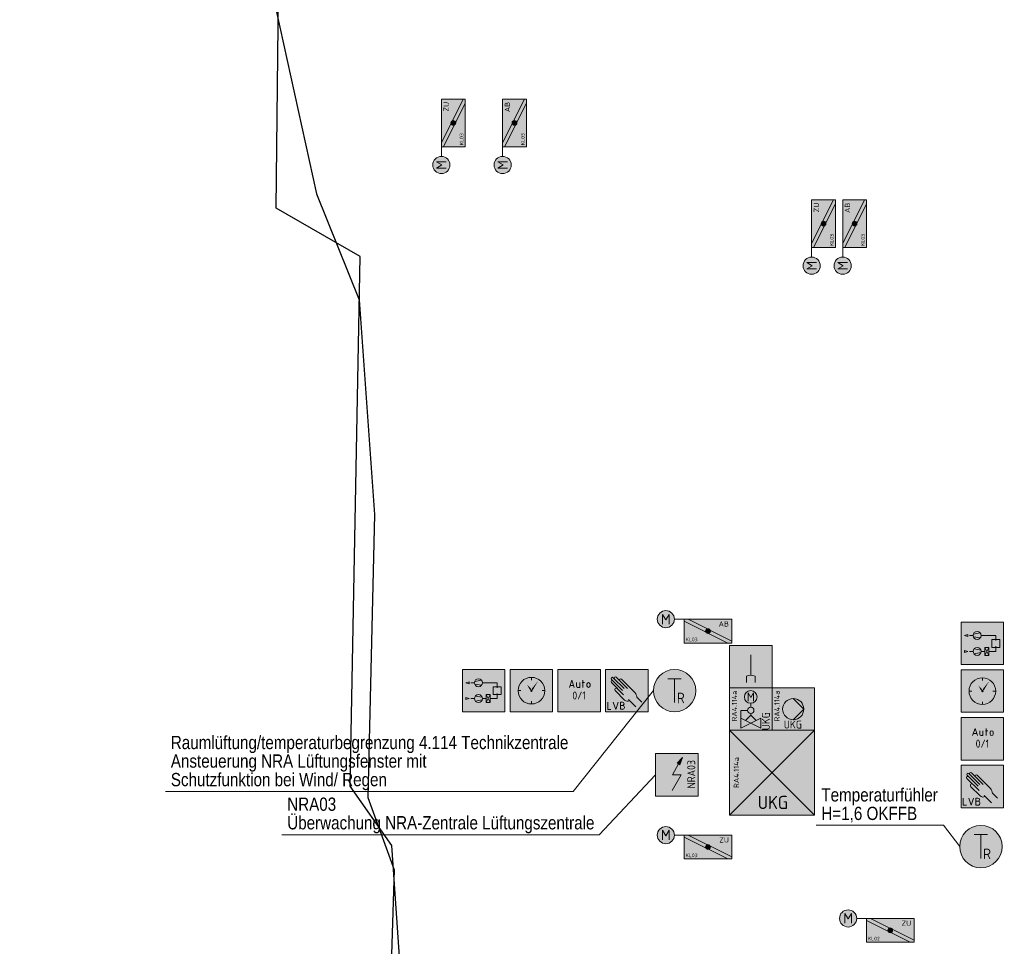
# Model space of a CAD drawing. Header units: metres. Extents: x -11.5 to 15.2, y -3.1 to 32.8.
# Tile 2 of 8: x 1.3 to 10.6, y 6.1 to 14.8. Entities that reach past the tile are written whole.
import ezdxf
from ezdxf.enums import TextEntityAlignment as Align

# ---------------------------------------------------------------- set-up
doc = ezdxf.new("R2010")
doc.units = ezdxf.units.M
doc.header["$MEASUREMENT"] = 0
doc.layers.add('INTERN_Bemerkung', color=6, linetype='Continuous', lineweight=30, plot=False)
for name, color, linetype, lineweight in [('TRI_CONNPTS', 7, 'Continuous', 0), ('TRI_H3D', 7, 'Continuous', 0), ('ZWP_480_SYM_E0', 5, 'Continuous', 13), ('ZWP_480_SYM_E0_2D', 7, 'Continuous', 0), ('ZWP_480_SYM_E0_3D', 7, 'Continuous', 0), ('ZWP_480_SYM_SCHWARZ', 7, 'Continuous', 13), ('ZWP_480_SYM_SCHWARZ_2D', 7, 'Continuous', 0), ('ZWP_480_TEXT_1_50_TOP', 7, 'Continuous', 0)]:
    doc.layers.add(name, color=color, linetype=linetype, lineweight=lineweight)
doc.layers.get('TRI_CONNPTS').off()
doc.layers.get('TRI_H3D').off()
doc.styles.add('Style-isocp', font='isocp.shx')
doc.styles.add('ZWP_1 100', font='ARIALN.TTF', dxfattribs={"height": 0.175})
doc.styles.add('ZWP_1 50', font='ARIALN.TTF', dxfattribs={"height": 0.125})

# ---------------------------------------------------------------- blocks, each defined once
blk = doc.blocks.new('_T3D___14')
at = {"layer": 'ZWP_480_TEXT_1_50_TOP', "linetype": 'Continuous'}
for p, q in [((6.4913, 7.4747, 17.2824), (7.2485, 8.4261, 17.2824)), ((2.6479, 7.4747, 17.2824), (6.4913, 7.4747, 17.2824))]:
    blk.add_line(p, q, dxfattribs=at)
at = {"layer": 'ZWP_480_TEXT_1_50_TOP', "linetype": 'Continuous', "style": 'ZWP_1 50'}
for s, p in [('Raumlüftung/temperaturbegrenzung 4.114 Technikzentrale', (2.6979, 7.9997, 17.2824)), ('Ansteuerung NRA Lüftungsfenster mit', (2.6979, 7.8247, 17.2824)), ('Schutzfunktion bei Wind/ Regen', (2.6979, 7.6497, 17.2824))]:
    blk.add_text(s, height=0.125, dxfattribs=at).set_placement(p, align=Align.TOP_LEFT)
blk = doc.blocks.new('_T3D___15')
at = {"layer": 'ZWP_480_TEXT_1_50_TOP', "linetype": 'Continuous'}
for p, q in [((6.7637, 7.1607, 16.5033), (7.2964, 7.7253, 16.5033)), ((3.7726, 7.1607, 16.5033), (6.7637, 7.1607, 16.5033))]:
    blk.add_line(p, q, dxfattribs=at)
at = {"layer": 'ZWP_480_TEXT_1_50_TOP', "linetype": 'Continuous', "style": 'ZWP_1 50'}
for s, p in [('NRA03', (3.8226, 7.5107, 16.5033)), ('Überwachung NRA-Zentrale Lüftungszentrale', (3.8226, 7.3357, 16.5033))]:
    blk.add_text(s, height=0.125, dxfattribs=at).set_placement(p, align=Align.TOP_LEFT)
blk = doc.blocks.new('ZWP_480_Umluftkühlgerät_1_2')
at = {"color": 5, "lineweight": 13}
for p, q in [((0.4, 0.4), (-0.4, -0.4)), ((0.4, -0.4), (-0.4, 0.4))]:
    blk.add_line(p, q, dxfattribs=at)
at = {"color": 5, "lineweight": 13, "flags": 128}
blk.add_lwpolyline([(-0.4, 0.4), (0.4, 0.4), (0.4, -0.4), (-0.4, -0.4)], close=True, dxfattribs=at)
at = {"color": 254, "lineweight": 13, "extrusion": (0, 0, -1)}
blk.add_solid([(0.4, 0.4), (-0.4, 0.4), (0.4, -0.4), (-0.4, -0.4)], dxfattribs=at)
at = {"insert": (-0.361, 0.0009), "char_height": 0.18, "attachment_point": 2, "rotation": 90, "style": 'ZWP_1 100'}
blk.add_mtext('\\Fisocp;\\H0.277778x;RA4.114a', dxfattribs=at)
at = {"insert": (0.0081, -0.2808), "char_height": 0.125, "attachment_point": 5, "style": 'ZWP_1 100'}
blk.add_mtext('\\Fisocp;UKG', dxfattribs=at)
blk = doc.blocks.new('ZWP_480_Umluftkühlgerät_3')
at = {"layer": 'ZWP_480_SYM_E0_2D', "color": 5, "lineweight": 13}
blk.add_blockref('ZWP_480_Umluftkühlgerät_1_2', (0, 0), dxfattribs=at)
blk = doc.blocks.new('ZWP_480_Ventil_2Weg_druckunabhängig_1_2')
at = {"color": 5, "lineweight": 13}
for p, q in [((0, 0.055), (0, 0.0185)), ((-0.0938, -0.0115), (-0.0938, -0.0865)), ((-0.0938, -0.0115), (-0.03, -0.0115)), ((-0.0938, -0.0865), (0, -0.1334)), ((-0.0938, -0.1803), (-0.0938, -0.0865)), ((0, -0.0415), (0, -0.0584)), ((0.0938, -0.0865), (0, -0.1334)), ((0.0938, -0.1803), (0.0938, -0.0865)), ((0, -0.1334), (-0.0938, -0.1803)), ((0, -0.1334), (0.0938, -0.1803))]:
    blk.add_line(p, q, dxfattribs=at)
at = {"color": 5, "lineweight": 13, "flags": 128}
blk.add_lwpolyline([(-0.2, 0.2), (0.2, 0.2), (0.2, -0.2), (-0.2, -0.2)], close=True, dxfattribs=at)
blk.add_lwpolyline([(-0.2, 0.2), (0.2, 0.2), (0.2, -0.2), (-0.2, -0.2)], close=True, dxfattribs=at)
at = {"color": 5, "linetype": 'Continuous', "lineweight": 13, "flags": 128}
blk.add_lwpolyline([(-0.0262, 0.0754), (-0.0262, 0.1542), (0.0001, 0.1104), (0.0263, 0.1542), (0.0263, 0.0754)], dxfattribs=at)
at = {"color": 5, "lineweight": 13}
for centre, radius in [((0, 0.115), 0.06), ((0, -0.0115), 0.03)]:
    blk.add_circle(centre, radius, dxfattribs=at)
at = {"color": 254, "lineweight": 13, "extrusion": (0, 0, -1)}
blk.add_solid([(0.2, 0.2), (-0.2, 0.2), (0.2, -0.2), (-0.2, -0.2)], dxfattribs=at)
blk.add_solid([(0.2, 0.2), (-0.2, 0.2), (0.2, -0.2), (-0.2, -0.2)], dxfattribs=at)
at = {"color": 5, "lineweight": 13}
blk.add_3dface([(-0.05, -0.1084), (0, -0.0584), (0.05, -0.1084), (0, -0.1334)], dxfattribs=at)
at = {"rotation": 90, "style": 'ZWP_1 100'}
for s, insert, char_height, attachment_point in [('\\Fisocp;\\H0.277778x;RA4.114a', (-0.1786, 0.174), 0.18, 3), ('\\Fisocp;\\H0.5x;UKG', (0.1423, -0.2), 0.15, 4)]:
    blk.add_mtext(s, dxfattribs=dict(at, insert=insert, char_height=char_height, attachment_point=attachment_point))
blk = doc.blocks.new('ZWP_480_Ventil_2Weg_druckunabhängig_3')
at = {"layer": 'ZWP_480_SYM_E0_2D', "color": 5, "lineweight": 13}
blk.add_blockref('ZWP_480_Ventil_2Weg_druckunabhängig_1_2', (0, 0), dxfattribs=at)
blk = doc.blocks.new('ZWP_480_Pumpe_1_2')
at = {"lineweight": 13}
h = blk.add_hatch(color=254, dxfattribs=at)
edge = h.paths.add_edge_path()
edge.add_arc((0, 0), 0.1, 0, 360)
at = {"color": 5, "lineweight": 13}
for q in [(0, 0.1), (0, -0.1)]:
    blk.add_line((0.1, 0), q, dxfattribs=at)
at = {"color": 5, "lineweight": 13, "flags": 128}
blk.add_lwpolyline([(-0.2, 0.2), (0.2, 0.2), (0.2, -0.2), (-0.2, -0.2)], close=True, dxfattribs=at)
at = {"color": 5, "lineweight": 13}
blk.add_circle((0, 0), 0.1, dxfattribs=at)
at = {"color": 254, "lineweight": 13, "extrusion": (0, 0, -1)}
blk.add_solid([(0.2, 0.2), (-0.2, 0.2), (0.2, -0.2), (-0.2, -0.2)], dxfattribs=at)
at = {"insert": (-0.1786, 0.174), "char_height": 0.18, "attachment_point": 3, "rotation": 90, "style": 'ZWP_1 100'}
blk.add_mtext('\\Fisocp;\\H0.277778x;RA4.114a', dxfattribs=at)
at = {"insert": (-0.0037, -0.1457), "char_height": 0.15, "attachment_point": 5, "style": 'ZWP_1 100'}
blk.add_mtext('\\Fisocp;\\H0.5x;UKG', dxfattribs=at)
blk = doc.blocks.new('ZWP_480_Pumpe_3')
at = {"layer": 'ZWP_480_SYM_E0_2D', "color": 5, "lineweight": 13}
blk.add_blockref('ZWP_480_Pumpe_1_2', (0, 0), dxfattribs=at)
blk = doc.blocks.new('ZWP_480_Waechter_Leckage_1_2')
at = {"color": 5, "lineweight": 13}
for p, q in [((0.0198, -0.0798), (0.0198, 0.1125)), ((0.0198, -0.0798), (0.0198, 0.1125)), ((-0.0202, -0.1473), (-0.0202, -0.0902)), ((0.0598, -0.1473), (0.0598, -0.0902)), ((-0.0202, -0.1473), (-0.0202, -0.1198)), ((0.0598, -0.1473), (0.0598, -0.1198))]:
    blk.add_line(p, q, dxfattribs=at)
at = {"color": 5, "lineweight": 13, "flags": 128}
blk.add_lwpolyline([(-0.1802, 0.2), (0.2198, 0.2), (0.2198, -0.2), (-0.1802, -0.2)], close=True, dxfattribs=at)
at = {"color": 5, "lineweight": 13}
blk.add_arc((0.0198, -0.1623), 0.0824, 60.97773, 119.02227, dxfattribs=at)
at = {"color": 254, "lineweight": 13, "extrusion": (0, 0, -1)}
blk.add_solid([(0.1802, 0.2), (-0.2198, 0.2), (0.1802, -0.2), (-0.2198, -0.2)], dxfattribs=at)
blk = doc.blocks.new('ZWP_480_Waechter_Leckage_2')
at = {"layer": 'ZWP_480_SYM_E0', "color": 5, "lineweight": 13}
blk.add_blockref('ZWP_480_Waechter_Leckage_1_2', (0, 0), dxfattribs=at)
blk = doc.blocks.new('*U89')
at = {"color": 250, "lineweight": 13}
blk.add_line((0.032, -0.03), (-0.032, -0.03), dxfattribs=at)
at = {"color": 250, "lineweight": 13, "flags": 128}
blk.add_lwpolyline([(-0.045, -0.068), (0, 0.067), (0.045, -0.068)], dxfattribs=at)
blk = doc.blocks.new('*U90')
at = {"color": 250, "lineweight": 13}
blk.add_line((-0.03, 0.045), (-0.03, -0.019), dxfattribs=at)
at = {"color": 250, "lineweight": 13, "flags": 128}
blk.add_lwpolyline([(-0.004, -0.045), (0.03, -0.045), (0.03, 0.045)], dxfattribs=at)
at = {"color": 250, "lineweight": 13}
blk.add_arc((-0.004, -0.019), 0.0262, 180, 270, dxfattribs=at)
blk = doc.blocks.new('*U91')
at = {"color": 250, "lineweight": 13}
for p, q in [((-0.023, 0.022), (0.022, 0.022)), ((-0.008, -0.068), (-0.008, 0.067))]:
    blk.add_line(p, q, dxfattribs=at)
blk = doc.blocks.new('*U92')
at = {"color": 250, "lineweight": 13}
for p, q in [((-0.03, -0.015), (-0.03, 0.015)), ((0.03, 0.015), (0.03, -0.015))]:
    blk.add_line(p, q, dxfattribs=at)
at = {"color": 250, "lineweight": 13, "extrusion": (0, 0, -1)}
for centre, start, end in [((0, 0.015), 0, 180), ((0, -0.015), 180, 0)]:
    blk.add_arc(centre, 0.03, start, end, dxfattribs=at)
blk = doc.blocks.new('ZWP_480_Anlsch_Anlagenschalter_kl_1')
at = {"color": 250, "lineweight": 13, "flags": 128}
blk.add_lwpolyline([(0.05, 0.4), (0.45, 0.4), (0.45, 0), (0.05, 0)], close=True, dxfattribs=at)
at = {"color": 254, "lineweight": 13}
blk.add_solid([(0.05, 0.4), (0.45, 0.4), (0.05, 0), (0.45, 0)], dxfattribs=at)
at = {"color": 250, "lineweight": 13, "xscale": 0.5, "yscale": 0.5}
for name, p in [('*U89', (0.1806, 0.265)), ('*U91', (0.2894, 0.265)), ('*U90', (0.2406, 0.2537)), ('*U92', (0.3381, 0.2537))]:
    blk.add_blockref(name, p, dxfattribs=at)
at = {"style": 'Style-isocp'}
blk.add_text('0/1', height=0.075, dxfattribs=at).set_placement((0.25, 0.1919), align=Align.TOP_CENTER)
blk = doc.blocks.new('ZWP_480_Anlsch_Anlagenschalter_kl')
at = {"layer": 'ZWP_480_SYM_SCHWARZ_2D', "color": 250, "lineweight": 13}
blk.add_blockref('ZWP_480_Anlsch_Anlagenschalter_kl_1', (0, 0), dxfattribs=at)
blk = doc.blocks.new('ZWP_480_Anlsch_Anlagenbild_kl_1')
at = {"color": 250, "lineweight": 13}
for p, q in [((0.1651, 0.2873), (0.2297, 0.2986)), ((0.163, 0.275), (0.1279, 0.275)), ((0.163, 0.275), (0.1279, 0.275)), ((0.1651, 0.2627), (0.2297, 0.2514)), ((0.238, 0.275), (0.3775, 0.275)), ((0.3775, 0.2262), (0.3775, 0.275)), ((0.163, 0.125), (0.1279, 0.125)), ((0.2359, 0.1373), (0.1713, 0.1486)), ((0.2359, 0.1127), (0.1713, 0.1014)), ((0.238, 0.125), (0.273, 0.125)), ((0.3105, 0.1625), (0.273, 0.0875)), ((0.273, 0.1625), (0.3105, 0.0875)), ((0.3775, 0.125), (0.3105, 0.125)), ((0.3775, 0.125), (0.3775, 0.1738))]:
    blk.add_line(p, q, dxfattribs=at)
at = {"color": 250, "lineweight": 13, "flags": 128}
blk.add_lwpolyline([(0.05, 0.4), (0.45, 0.4), (0.45, 0), (0.05, 0)], close=True, dxfattribs=at)
at = {"color": 250, "lineweight": 13}
for centre in [(0.2005, 0.275), (0.2005, 0.125)]:
    blk.add_circle(centre, 0.0375, dxfattribs=at)
at = {"color": 254, "lineweight": 13, "extrusion": (0, 0, -1)}
blk.add_solid([(-0.05, 0.4), (-0.45, 0.4), (-0.05, 0), (-0.45, 0)], dxfattribs=at)
at = {"color": 250, "lineweight": 13}
for points in [[(0.1115, 0.2844), (0.0805, 0.275), (0.1115, 0.2656)], [(0.34, 0.2375), (0.415, 0.2375), (0.415, 0.1625), (0.34, 0.1625)], [(0.0805, 0.1344), (0.1115, 0.125), (0.0805, 0.1156)], [(0.273, 0.1625), (0.3105, 0.1625), (0.3105, 0.0875), (0.273, 0.0875)]]:
    blk.add_3dface(points, dxfattribs=at)
blk = doc.blocks.new('ZWP_480_Anlsch_Anlagenbild_kl')
at = {"layer": 'ZWP_480_SYM_SCHWARZ', "color": 250, "lineweight": 13}
blk.add_blockref('ZWP_480_Anlsch_Anlagenbild_kl_1', (0, 0), dxfattribs=at)
blk = doc.blocks.new('ZWP_480_Anlsch_Zeitschaltprogramm_kl_1')
at = {"color": 250, "lineweight": 13}
for p, q in [((0.25, 0.3257), (0.25, 0.2999)), ((0.1501, 0.2), (0.1243, 0.2)), ((0.3757, 0.2), (0.3499, 0.2)), ((0.25, 0.1001), (0.25, 0.0743))]:
    blk.add_line(p, q, dxfattribs=at)
at = {"color": 250, "lineweight": 13, "flags": 128}
blk.add_lwpolyline([(0.05, 0.4), (0.45, 0.4), (0.45, 0), (0.05, 0)], close=True, dxfattribs=at)
at = {"color": 250, "lineweight": 13}
for radius in [0.1257, 0.00655]:
    blk.add_circle((0.25, 0.2), radius, dxfattribs=at)
at = {"color": 254, "lineweight": 13, "extrusion": (0, 0, -1)}
blk.add_solid([(-0.05, 0.4), (-0.45, 0.4), (-0.05, 0), (-0.45, 0)], dxfattribs=at)
at = {"color": 7, "lineweight": 13, "extrusion": (0, 0, -1)}
blk.add_solid([(-0.25, 0.2), (-0.2558, 0.2211), (-0.2674, 0.2132), (-0.314, 0.2941)], dxfattribs=at)
at = {"color": 7, "lineweight": 13}
blk.add_solid([(0.25, 0.2), (0.2439, 0.221), (0.2324, 0.2129), (0.2111, 0.2554)], dxfattribs=at)
blk = doc.blocks.new('ZWP_480_Anlsch_Zeitschaltprogramm_kl')
at = {"layer": 'ZWP_480_SYM_SCHWARZ', "color": 250, "lineweight": 13}
blk.add_blockref('ZWP_480_Anlsch_Zeitschaltprogramm_kl_1', (0, 0), dxfattribs=at)
blk = doc.blocks.new('*U95')
at = {"color": 250, "linetype": 'Continuous', "lineweight": 13}
for p, q in [((0, 0.008), (-0.038, 0.008)), ((-0.038, -0.067), (0, -0.067))]:
    blk.add_line(p, q, dxfattribs=at)
at = {"color": 250, "linetype": 'Continuous', "lineweight": 13, "flags": 128}
blk.add_lwpolyline([(0, 0.068), (-0.038, 0.068), (-0.038, -0.067)], dxfattribs=at)
at = {"color": 250, "linetype": 'Continuous', "lineweight": 13}
for centre, radius in [((0, 0.038), 0.03), ((0, -0.03), 0.0375)]:
    blk.add_arc(centre, radius, 270, 90, dxfattribs=at)
blk = doc.blocks.new('ZWP_480_Anlsch_Handeingriff_LVB_kl_1')
at = {"color": 250, "lineweight": 13}
for p, q in [((0.21, 0.2027), (0.1061, 0.3066)), ((0.2246, 0.2199), (0.122, 0.3225)), ((0.2573, 0.219), (0.1482, 0.3281)), ((0.326, 0.182), (0.1996, 0.3084)), ((0.219, 0.162), (0.1043, 0.2766)), ((0.2288, 0.1118), (0.1395, 0.2011)), ((0.3351, 0.0471), (0.2663, 0.1158)), ((0.3927, 0.0908), (0.3454, 0.1381))]:
    blk.add_line(p, q, dxfattribs=at)
at = {"color": 250, "lineweight": 13, "flags": 128}
blk.add_lwpolyline([(0.05, 0.4), (0.45, 0.4), (0.45, 0), (0.05, 0)], close=True, dxfattribs=at)
at = {"color": 250, "linetype": 'Continuous', "lineweight": 13, "flags": 128}
for points in [[(0.0695, 0.0911), (0.0695, 0.0236), (0.0995, 0.0236)], [(0.122, 0.0911), (0.1445, 0.0236), (0.167, 0.0911)]]:
    blk.add_lwpolyline(points, dxfattribs=at)
at = {"color": 250, "lineweight": 13}
for centre, radius, start, end in [((0.1122, 0.2846), 0.0112, 39.18845, 225), ((0.114, 0.3146), 0.0112, 45, 225), ((0.1403, 0.3201), 0.0112, 45, 225), ((0.1917, 0.3005), 0.0112, 45, 225), ((0.1506, 0.2102), 0.0143, 39.37732, 225), ((0.2555, 0.1385), 0.0378, 225, 302.19884)]:
    blk.add_arc(centre, radius, start, end, dxfattribs=at)
blk.add_ellipse((0.3181, 0.1641), major_axis=(0.0237, -0.04), ratio=0.353513, start_param=0.67387, end_param=1.817169, dxfattribs=at)
at = {"color": 254, "lineweight": 13, "extrusion": (0, 0, -1)}
blk.add_solid([(-0.05, 0.4), (-0.45, 0.4), (-0.05, 0), (-0.45, 0)], dxfattribs=at)
at = {"color": 250, "linetype": 'Continuous', "lineweight": 13, "xscale": 0.5, "yscale": 0.5}
blk.add_blockref('*U95', (0.2082, 0.0574), dxfattribs=at)
blk = doc.blocks.new('ZWP_480_Anlsch_Handeingriff_LVB_kl')
at = {"layer": 'ZWP_480_SYM_SCHWARZ', "color": 250, "lineweight": 13}
blk.add_blockref('ZWP_480_Anlsch_Handeingriff_LVB_kl_1', (0, 0), dxfattribs=at)
blk = doc.blocks.new('_T3D___24')
at = {"layer": 'ZWP_480_TEXT_1_50_TOP', "linetype": 'Continuous'}
for p, q in [((8.7971, 7.2541, 19.205), (9.9974, 7.2541, 19.205)), ((9.9974, 7.2541, 19.205), (10.1514, 7.0536, 19.205))]:
    blk.add_line(p, q, dxfattribs=at)
at = {"layer": 'ZWP_480_TEXT_1_50_TOP', "linetype": 'Continuous', "style": 'ZWP_1 50'}
for s, p in [('Temperaturfühler', (8.8471, 7.6041, 19.205)), ('H=1,6 OKFFB', (8.8471, 7.4291, 19.205))]:
    blk.add_text(s, height=0.125, dxfattribs=at).set_placement(p, align=Align.TOP_LEFT)
blk = doc.blocks.new('ZWP_480_Fühler_Temp_1')
at = {"lineweight": 13}
h = blk.add_hatch(color=254, dxfattribs=at)
edge = h.paths.add_edge_path()
edge.add_arc((0, 0), 0.2, 0, 360)
at = {"color": 5, "linetype": 'Continuous', "lineweight": 13}
for p, q in [((-0.0625, 0.1125), (0.0625, 0.1125)), ((0, -0.1125), (0, 0.1125))]:
    blk.add_line(p, q, dxfattribs=at)
at = {"color": 5, "lineweight": 13}
blk.add_circle((0, 0), 0.2, dxfattribs=at)
blk.add_circle((0, 0), 0.2, dxfattribs=at)
at = {"insert": (0.0209, -0.1188), "char_height": 0.15, "attachment_point": 7, "style": 'ZWP_1 100'}
blk.add_mtext('\\Fisocp;\\H0.666667x;R', dxfattribs=at)
blk = doc.blocks.new('ZWP_480_Fühler_Temp')
at = {"layer": 'ZWP_480_SYM_E0_2D', "color": 5, "lineweight": 13}
blk.add_blockref('ZWP_480_Fühler_Temp_1', (0, 0), dxfattribs=at)
blk = doc.blocks.new('ZWP_480_BSK_Motor_klein_L_1_4')
at = {"layer": 'ZWP_480_SYM_E0_2D', "lineweight": 13}
h = blk.add_hatch(color=254, dxfattribs=at)
edge = h.paths.add_edge_path()
edge.add_arc((-0.3971, 0.1125), 0.081, 0, 360)
h = blk.add_hatch(color=5, dxfattribs=at)
edge = h.paths.add_edge_path()
edge.add_arc((0, 0), 0.0225, 0, 360)
h = blk.add_hatch(color=5, dxfattribs=at)
edge = h.paths.add_edge_path()
edge.add_arc((0, 0), 0.0225, 0, 360)
at = {"layer": 'ZWP_480_SYM_E0_2D', "color": 5, "lineweight": 13}
for p, q in [((-0.4273, 0.0668), (-0.4273, 0.158)), ((-0.4273, 0.158), (-0.397, 0.1073)), ((-0.397, 0.1073), (-0.3666, 0.158)), ((-0.3666, 0.158), (-0.3666, 0.0668)), ((-0.225, 0.1125), (-0.3161, 0.1125)), ((-0.225, 0.0936), (0.1873, -0.1125)), ((-0.1873, 0.1125), (0.225, -0.0936))]:
    blk.add_line(p, q, dxfattribs=at)
at = {"layer": 'ZWP_480_SYM_E0_2D', "color": 5, "lineweight": 13, "flags": 128}
blk.add_lwpolyline([(0.225, -0.1125), (0.225, 0.1125), (-0.225, 0.1125), (-0.225, -0.1125)], close=True, dxfattribs=at)
at = {"layer": 'ZWP_480_SYM_E0_2D', "color": 5, "lineweight": 13}
blk.add_circle((-0.3971, 0.1125), 0.081, dxfattribs=at)
at = {"layer": 'ZWP_480_SYM_E0_2D', "color": 254, "lineweight": 13, "extrusion": (0, 0, -1)}
blk.add_solid([(-0.225, -0.1125), (-0.225, 0.1125), (0.225, -0.1125), (0.225, 0.1125)], dxfattribs=at)
at = {"layer": 'ZWP_480_SYM_E0_3D', "color": 5, "lineweight": 13}
blk.add_circle((0, 0), 0.0225, dxfattribs=at)
blk.add_circle((0, 0), 0.0225, dxfattribs=at)
at = {"layer": 'ZWP_480_SYM_E0_2D', "char_height": 0.10125, "style": 'ZWP_1 100'}
for s, insert, attachment_point in [('\\Fisocp;\\H0.493827x;ZU', (0.1982, 0.0678), 6), ('\\Fisocp;\\H0.345679x;KL03', (-0.2117, -0.0781), 4)]:
    blk.add_mtext(s, dxfattribs=dict(at, insert=insert, attachment_point=attachment_point))
blk = doc.blocks.new('ZWP_480_BSK_Motor_klein_L_5')
at = {"layer": 'ZWP_480_SYM_E0_3D', "color": 5, "lineweight": 13, "rotation": 90}
blk.add_blockref('ZWP_480_BSK_Motor_klein_L_1_4', (0, 0), dxfattribs=at)
blk = doc.blocks.new('ZWP_480_BSK_Motor_klein_L_1_5')
at = {"layer": 'ZWP_480_SYM_E0_2D', "lineweight": 13}
h = blk.add_hatch(color=254, dxfattribs=at)
edge = h.paths.add_edge_path()
edge.add_arc((-0.3971, 0.1125), 0.081, 0, 360)
h = blk.add_hatch(color=5, dxfattribs=at)
edge = h.paths.add_edge_path()
edge.add_arc((0, 0), 0.0225, 0, 360)
h = blk.add_hatch(color=5, dxfattribs=at)
edge = h.paths.add_edge_path()
edge.add_arc((0, 0), 0.0225, 0, 360)
at = {"layer": 'ZWP_480_SYM_E0_2D', "color": 5, "lineweight": 13}
for p, q in [((-0.4273, 0.0668), (-0.4273, 0.158)), ((-0.4273, 0.158), (-0.397, 0.1073)), ((-0.397, 0.1073), (-0.3666, 0.158)), ((-0.3666, 0.158), (-0.3666, 0.0668)), ((-0.225, 0.1125), (-0.3161, 0.1125)), ((-0.225, 0.0936), (0.1873, -0.1125)), ((-0.1873, 0.1125), (0.225, -0.0936))]:
    blk.add_line(p, q, dxfattribs=at)
at = {"layer": 'ZWP_480_SYM_E0_2D', "color": 5, "lineweight": 13, "flags": 128}
blk.add_lwpolyline([(0.225, -0.1125), (0.225, 0.1125), (-0.225, 0.1125), (-0.225, -0.1125)], close=True, dxfattribs=at)
at = {"layer": 'ZWP_480_SYM_E0_2D', "color": 5, "lineweight": 13}
blk.add_circle((-0.3971, 0.1125), 0.081, dxfattribs=at)
at = {"layer": 'ZWP_480_SYM_E0_2D', "color": 254, "lineweight": 13, "extrusion": (0, 0, -1)}
blk.add_solid([(-0.225, -0.1125), (-0.225, 0.1125), (0.225, -0.1125), (0.225, 0.1125)], dxfattribs=at)
at = {"layer": 'ZWP_480_SYM_E0_3D', "color": 5, "lineweight": 13}
blk.add_circle((0, 0), 0.0225, dxfattribs=at)
blk.add_circle((0, 0), 0.0225, dxfattribs=at)
at = {"layer": 'ZWP_480_SYM_E0_2D', "char_height": 0.10125, "style": 'ZWP_1 100'}
for s, insert, attachment_point in [('\\Fisocp;\\H0.493827x;AB', (0.1982, 0.0678), 6), ('\\Fisocp;\\H0.345679x;KL03', (-0.2117, -0.0781), 4)]:
    blk.add_mtext(s, dxfattribs=dict(at, insert=insert, attachment_point=attachment_point))
blk = doc.blocks.new('ZWP_480_BSK_Motor_klein_L_6')
at = {"layer": 'ZWP_480_SYM_E0_3D', "color": 5, "lineweight": 13, "rotation": 90}
blk.add_blockref('ZWP_480_BSK_Motor_klein_L_1_5', (0, 0), dxfattribs=at)
blk = doc.blocks.new('ZWP_480_BSK_Motor_klein_L_1')
at = {"layer": 'ZWP_480_SYM_E0_2D', "lineweight": 13}
h = blk.add_hatch(color=254, dxfattribs=at)
edge = h.paths.add_edge_path()
edge.add_arc((-0.3971, 0.1125), 0.081, 0, 360)
h = blk.add_hatch(color=5, dxfattribs=at)
edge = h.paths.add_edge_path()
edge.add_arc((0, 0), 0.0225, 0, 360)
h = blk.add_hatch(color=5, dxfattribs=at)
edge = h.paths.add_edge_path()
edge.add_arc((0, 0), 0.0225, 0, 360)
at = {"layer": 'ZWP_480_SYM_E0_2D', "color": 5, "lineweight": 13}
for p, q in [((-0.4273, 0.0668), (-0.4273, 0.158)), ((-0.4273, 0.158), (-0.397, 0.1073)), ((-0.397, 0.1073), (-0.3666, 0.158)), ((-0.3666, 0.158), (-0.3666, 0.0668)), ((-0.225, 0.1125), (-0.3161, 0.1125)), ((-0.225, 0.0936), (0.1873, -0.1125)), ((-0.1873, 0.1125), (0.225, -0.0936))]:
    blk.add_line(p, q, dxfattribs=at)
at = {"layer": 'ZWP_480_SYM_E0_2D', "color": 5, "lineweight": 13, "flags": 128}
blk.add_lwpolyline([(0.225, -0.1125), (0.225, 0.1125), (-0.225, 0.1125), (-0.225, -0.1125)], close=True, dxfattribs=at)
at = {"layer": 'ZWP_480_SYM_E0_2D', "color": 5, "lineweight": 13}
blk.add_circle((-0.3971, 0.1125), 0.081, dxfattribs=at)
at = {"layer": 'ZWP_480_SYM_E0_2D', "color": 254, "lineweight": 13, "extrusion": (0, 0, -1)}
blk.add_solid([(-0.225, -0.1125), (-0.225, 0.1125), (0.225, -0.1125), (0.225, 0.1125)], dxfattribs=at)
at = {"layer": 'ZWP_480_SYM_E0_3D', "color": 5, "lineweight": 13}
blk.add_circle((0, 0), 0.0225, dxfattribs=at)
blk.add_circle((0, 0), 0.0225, dxfattribs=at)
at = {"layer": 'ZWP_480_SYM_E0_2D', "char_height": 0.10125, "style": 'ZWP_1 100'}
for s, insert, attachment_point in [('\\Fisocp;\\H0.493827x;ZU', (0.1982, 0.0678), 6), ('\\Fisocp;\\H0.345679x;KL03', (-0.2117, -0.0781), 4)]:
    blk.add_mtext(s, dxfattribs=dict(at, insert=insert, attachment_point=attachment_point))
blk = doc.blocks.new('ZWP_480_BSK_Motor_klein_L')
at = {"layer": 'ZWP_480_SYM_E0_3D', "color": 5, "lineweight": 13}
blk.add_blockref('ZWP_480_BSK_Motor_klein_L_1', (0, 0), dxfattribs=at)
blk = doc.blocks.new('ZWP_480_BSK_Motor_klein_L_1_1')
at = {"layer": 'ZWP_480_SYM_E0_2D', "lineweight": 13}
h = blk.add_hatch(color=254, dxfattribs=at)
edge = h.paths.add_edge_path()
edge.add_arc((-0.3971, 0.1125), 0.081, 0, 360)
h = blk.add_hatch(color=5, dxfattribs=at)
edge = h.paths.add_edge_path()
edge.add_arc((0, 0), 0.0225, 0, 360)
h = blk.add_hatch(color=5, dxfattribs=at)
edge = h.paths.add_edge_path()
edge.add_arc((0, 0), 0.0225, 0, 360)
at = {"layer": 'ZWP_480_SYM_E0_2D', "color": 5, "lineweight": 13}
for p, q in [((-0.4273, 0.0668), (-0.4273, 0.158)), ((-0.4273, 0.158), (-0.397, 0.1073)), ((-0.397, 0.1073), (-0.3666, 0.158)), ((-0.3666, 0.158), (-0.3666, 0.0668)), ((-0.225, 0.1125), (-0.3161, 0.1125)), ((-0.225, 0.0936), (0.1873, -0.1125)), ((-0.1873, 0.1125), (0.225, -0.0936))]:
    blk.add_line(p, q, dxfattribs=at)
at = {"layer": 'ZWP_480_SYM_E0_2D', "color": 5, "lineweight": 13, "flags": 128}
blk.add_lwpolyline([(0.225, -0.1125), (0.225, 0.1125), (-0.225, 0.1125), (-0.225, -0.1125)], close=True, dxfattribs=at)
at = {"layer": 'ZWP_480_SYM_E0_2D', "color": 5, "lineweight": 13}
blk.add_circle((-0.3971, 0.1125), 0.081, dxfattribs=at)
at = {"layer": 'ZWP_480_SYM_E0_2D', "color": 254, "lineweight": 13, "extrusion": (0, 0, -1)}
blk.add_solid([(-0.225, -0.1125), (-0.225, 0.1125), (0.225, -0.1125), (0.225, 0.1125)], dxfattribs=at)
at = {"layer": 'ZWP_480_SYM_E0_3D', "color": 5, "lineweight": 13}
blk.add_circle((0, 0), 0.0225, dxfattribs=at)
blk.add_circle((0, 0), 0.0225, dxfattribs=at)
at = {"layer": 'ZWP_480_SYM_E0_2D', "char_height": 0.10125, "style": 'ZWP_1 100'}
for s, insert, attachment_point in [('\\Fisocp;\\H0.493827x;AB', (0.1982, 0.0678), 6), ('\\Fisocp;\\H0.345679x;KL03', (-0.2117, -0.0781), 4)]:
    blk.add_mtext(s, dxfattribs=dict(at, insert=insert, attachment_point=attachment_point))
blk = doc.blocks.new('ZWP_480_BSK_Motor_klein_L_2')
at = {"layer": 'ZWP_480_SYM_E0_3D', "color": 5, "lineweight": 13}
blk.add_blockref('ZWP_480_BSK_Motor_klein_L_1_1', (0, 0), dxfattribs=at)
blk = doc.blocks.new('ZWP_480_BSK_Motor_klein_L_1_3')
at = {"layer": 'ZWP_480_SYM_E0_2D', "lineweight": 13}
h = blk.add_hatch(color=254, dxfattribs=at)
edge = h.paths.add_edge_path()
edge.add_arc((-0.3971, 0.1125), 0.081, 0, 360)
h = blk.add_hatch(color=5, dxfattribs=at)
edge = h.paths.add_edge_path()
edge.add_arc((0, 0), 0.0225, 0, 360)
h = blk.add_hatch(color=5, dxfattribs=at)
edge = h.paths.add_edge_path()
edge.add_arc((0, 0), 0.0225, 0, 360)
at = {"layer": 'ZWP_480_SYM_E0_2D', "color": 5, "lineweight": 13}
for p, q in [((-0.4273, 0.0668), (-0.4273, 0.158)), ((-0.4273, 0.158), (-0.397, 0.1073)), ((-0.397, 0.1073), (-0.3666, 0.158)), ((-0.3666, 0.158), (-0.3666, 0.0668)), ((-0.225, 0.1125), (-0.3161, 0.1125)), ((-0.225, 0.0936), (0.1873, -0.1125)), ((-0.1873, 0.1125), (0.225, -0.0936))]:
    blk.add_line(p, q, dxfattribs=at)
at = {"layer": 'ZWP_480_SYM_E0_2D', "color": 5, "lineweight": 13, "flags": 128}
blk.add_lwpolyline([(0.225, -0.1125), (0.225, 0.1125), (-0.225, 0.1125), (-0.225, -0.1125)], close=True, dxfattribs=at)
at = {"layer": 'ZWP_480_SYM_E0_2D', "color": 5, "lineweight": 13}
blk.add_circle((-0.3971, 0.1125), 0.081, dxfattribs=at)
at = {"layer": 'ZWP_480_SYM_E0_2D', "color": 254, "lineweight": 13, "extrusion": (0, 0, -1)}
blk.add_solid([(-0.225, -0.1125), (-0.225, 0.1125), (0.225, -0.1125), (0.225, 0.1125)], dxfattribs=at)
at = {"layer": 'ZWP_480_SYM_E0_3D', "color": 5, "lineweight": 13}
blk.add_circle((0, 0), 0.0225, dxfattribs=at)
blk.add_circle((0, 0), 0.0225, dxfattribs=at)
at = {"layer": 'ZWP_480_SYM_E0_2D', "char_height": 0.10125, "style": 'ZWP_1 100'}
for s, insert, attachment_point in [('\\Fisocp;\\H0.493827x;ZU', (0.1982, 0.0678), 6), ('\\Fisocp;\\H0.345679x;KL02', (-0.2117, -0.0781), 4)]:
    blk.add_mtext(s, dxfattribs=dict(at, insert=insert, attachment_point=attachment_point))
blk = doc.blocks.new('ZWP_480_BSK_Motor_klein_L_4')
at = {"layer": 'ZWP_480_SYM_E0_3D', "color": 5, "lineweight": 13}
blk.add_blockref('ZWP_480_BSK_Motor_klein_L_1_3', (0, 0), dxfattribs=at)
blk = doc.blocks.new('ZWP_480_Autarke_Anlage_1_5')
at = {"lineweight": 13, "extrusion": (0, 0, -1)}
blk.add_hatch(color=256, dxfattribs=at).paths.add_polyline_path([(-0.0294, -0.1046), (-0.0524, -0.0355), (-0.0046, -0.0904), (-0.017, -0.0975)])
at = {"lineweight": 13}
for p, q in [((-0.0417, -0.2), (0.017, -0.0975)), ((-0.0424, -0.347), (0.0417, -0.2)), ((-0.0417, -0.2), (0.0417, -0.2))]:
    blk.add_line(p, q, dxfattribs=at)
at = {"lineweight": 13, "flags": 128}
for points in [[(-0.2, -0.4), (-0.2, 0), (0.2, 0), (0.2, -0.4)], [(0.0046, -0.0904), (0.0524, -0.0355), (0.0294, -0.1046), (0.017, -0.0975)]]:
    blk.add_lwpolyline(points, close=True, dxfattribs=at)
at = {"color": 254, "lineweight": 13}
blk.add_solid([(-0.2, -0.4), (-0.2, 0), (0.2, -0.4), (0.2, 0)], dxfattribs=at)
at = {"insert": (0.1365, -0.1944), "char_height": 0.15, "attachment_point": 5, "rotation": 90, "style": 'ZWP_1 100'}
blk.add_mtext('\\Fisocp;\\H0.5x;NRA03', dxfattribs=at)

msp = doc.modelspace()

# ---------------------------------------------------------------- linework, layer by layer
at = {"layer": 'INTERN_Bemerkung', "linetype": 'Continuous', "elevation": 20.2469, "flags": 128}
msp.add_lwpolyline([(10.351, 1.3241), (10.413, 0.3275), (4.82, 0.3343), (5.1896, 1.4136), (5.2824, 0.1555), (4.81, 7.0465), (4.4152, 7.6052), (4.51, 12.6021), (3.72, 13.0578), (3.7768, 18.5235), (1.6501, 18.6567), (1.3059, 17.0481), (1.3, 18.8838)], dxfattribs=at)
at = {"layer": 'INTERN_Bemerkung', "linetype": 'Continuous', "flags": 128}
msp.add_lwpolyline([(3.72, 14.925), (4.1, 13.1936), (4.5, 12.194), (4.5381, 11.6649), (4.6457, 10.169), (4.583, 7.5), (4.831, 6.8153), (4.6978, 2.6185), (4.6658, 1.61), (5, 0.7355), (4.91, 0.3343), (9.945, 0.3455), (10.3968, 1.0997), (8.594, 0.954), (10.585, 1.6225)], dxfattribs=at)

# ---------------------------------------------------------------- block references
at = {"layer": 'TRI_CONNPTS'}
for name, p in [('ZWP_480_BSK_Motor_klein_L_5', (5.3893, 13.8634, 19.2)), ('ZWP_480_BSK_Motor_klein_L_6', (5.9663, 13.8634, 19.2)), ('ZWP_480_BSK_Motor_klein_L_5', (8.8807, 12.9127, 19.2)), ('ZWP_480_BSK_Motor_klein_L_6', (9.1733, 12.9127, 19.2)), ('ZWP_480_BSK_Motor_klein_L_2', (7.7903, 9.0689, 19.2)), ('ZWP_480_Anlsch_Anlagenbild_kl', (10.1282, 8.7527, 19.202)), ('ZWP_480_Waechter_Leckage_2', (8.1746, 8.7327, 19.2)), ('ZWP_480_Anlsch_Anlagenbild_kl', (5.4257, 8.3069, 19.202)), ('ZWP_480_Anlsch_Zeitschaltprogramm_kl', (5.8757, 8.3069, 19.202)), ('ZWP_480_Anlsch_Anlagenschalter_kl', (6.3257, 8.3069, 19.202)), ('ZWP_480_Anlsch_Handeingriff_LVB_kl', (6.7757, 8.3069, 19.202)), ('ZWP_480_Fühler_Temp', (7.4758, 8.5068, 19.2)), ('ZWP_480_Anlsch_Zeitschaltprogramm_kl', (10.1282, 8.3027, 19.202)), ('ZWP_480_Ventil_2Weg_druckunabhängig_3', (8.1944, 8.3327, 19.2)), ('ZWP_480_Pumpe_3', (8.5944, 8.3327, 19.2)), ('ZWP_480_Anlsch_Anlagenschalter_kl', (10.1282, 7.8527, 19.202)), ('ZWP_480_Umluftkühlgerät_3', (8.3944, 7.7327, 19.2)), ('ZWP_480_Anlsch_Handeingriff_LVB_kl', (10.1282, 7.4027, 19.202)), ('ZWP_480_BSK_Motor_klein_L', (7.7903, 7.0316, 19.2)), ('ZWP_480_Fühler_Temp', (10.3642, 7.0361, 19.2)), ('ZWP_480_BSK_Motor_klein_L_4', (9.5092, 6.2458, 19.2))]:
    msp.add_blockref(name, p, dxfattribs=at)
at = {"layer": 'TRI_H3D', "color": 7, "linetype": 'Continuous', "lineweight": 0}
for name, p in [('_T3D___14', (0.0273, 0.0808, 0.1746)), ('_T3D___15', (0.0004, -0.0123, 0.0017)), ('_T3D___24', (0.0128, -0.0175, 0))]:
    msp.add_blockref(name, p, dxfattribs=at)
at = {"layer": 'ZWP_480_SYM_SCHWARZ', "lineweight": 13}
msp.add_blockref('ZWP_480_Autarke_Anlage_1_5', (7.4967, 7.9129, 16.5), dxfattribs=at)

doc.saveas('drawing.dxf')
